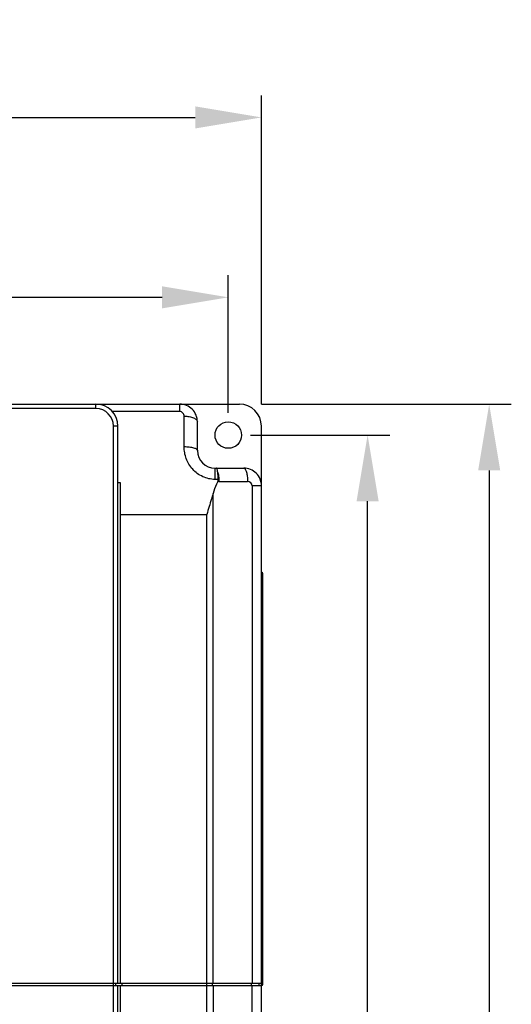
# Model space of a CAD drawing. Header units: millimetres. Extents: x 802 to 9345, y -804 to 1180.
# Tile 130 of 189: x 4530 to 4641, y 31 to 254. Entities that reach past the tile are written whole.
import ezdxf

# ---------------------------------------------------------------- set-up
doc = ezdxf.new("R2010")
doc.units = ezdxf.units.MM
doc.header["$LTSCALE"] = 30.734
doc.header["$PDMODE"] = 3
doc.header["$PDSIZE"] = 0.3
doc.layers.get('0').update_dxf_attribs({"linetype": 'CONTINUOUS'})
doc.layers.get('Defpoints').update_dxf_attribs({"linetype": 'CONTINUOUS'})
doc.layers.add('dimension', color=3, linetype='CONTINUOUS')
doc.styles.get("Standard").update_dxf_attribs({"font": 'txt', "width": 0.7})
doc.dimstyles.get("Standard").update_dxf_attribs({"dimtxt": 10, "dimasz": 10, "dimexe": 10, "dimexo": 3, "dimgap": 3, "dimtad": 1, "dimdec": 1, "dimdsep": 46, "dimtxsty": 'Standard', "dimcen": 10, "dimclrd": 2, "dimclre": 2, "dimclrt": 2, "dimadec": 0, "dimazin": 0, "dimtp": 0.01, "dimtm": 0.01, "dimtfac": 1, "dimtofl": 0, "dimtmove": 0, "dimatfit": 3, "dimfxl": 1, "dimtolj": 1, "dimarcsym": 0})

# ---------------------------------------------------------------- blocks, each defined once
blk = doc.blocks.new('*D4414')
at = {"layer": 'Defpoints', "color": 0, "transparency": 16777216}
for p in [(4584.75, 231.71), (4384.75, 161.75), (4584.75, 161.75)]:
    blk.add_point(p, dxfattribs=at)
at = {"layer": 'dimension', "lineweight": -2, "transparency": 16777216}
for p, q in [((4384.75, 166.75), (4384.75, 236.71)), ((4584.75, 166.75), (4584.75, 236.71)), ((4399.75, 231.71), (4569.75, 231.71))]:
    blk.add_line(p, q, dxfattribs=at)
at = {"layer": 'dimension', "transparency": 16777216}
for points in [[(4399.75, 234.21), (4399.75, 229.21), (4384.75, 231.71)], [(4569.75, 234.21), (4569.75, 229.21), (4584.75, 231.71)]]:
    blk.add_solid(points, dxfattribs=at)
at = {"layer": 'dimension', "transparency": 16777216, "insert": (4484.75, 244.21), "char_height": 15, "attachment_point": 5}
blk.add_mtext('\\A1;200', dxfattribs=at)
blk = doc.blocks.new('*D4515')
at = {"layer": 'Defpoints', "color": 0, "transparency": 16777216}
for p in [(4579.75, 166.75), (4571.25, -173.85), (4636.32, -173.85)]:
    blk.add_point(p, dxfattribs=at)
at = {"layer": 'dimension', "lineweight": -2, "transparency": 16777216}
for p, q in [((4584.75, 166.75), (4641.32, 166.75)), ((4636.32, 151.75), (4636.32, -158.85)), ((4576.25, -173.85), (4641.32, -173.85))]:
    blk.add_line(p, q, dxfattribs=at)
at = {"layer": 'dimension', "transparency": 16777216}
for points in [[(4633.82, 151.75), (4638.82, 151.75), (4636.32, 166.75)], [(4633.82, -158.85), (4638.82, -158.85), (4636.32, -173.85)]]:
    blk.add_solid(points, dxfattribs=at)
at = {"layer": 'dimension', "transparency": 16777216, "insert": (4623.82, -3.55), "char_height": 15, "attachment_point": 5, "rotation": 90}
blk.add_mtext('\\A1;340.6', dxfattribs=at)
blk = doc.blocks.new('*D84')
at = {"layer": 'Defpoints', "color": 0, "transparency": 16777216}
for p in [(4577.25, 190.95), (4392.25, 159.75), (4577.25, 159.75)]:
    blk.add_point(p, dxfattribs=at)
at = {"layer": 'dimension', "lineweight": -2, "transparency": 16777216}
for p, q in [((4392.25, 164.75), (4392.25, 195.95)), ((4577.25, 164.75), (4577.25, 195.95)), ((4407.25, 190.95), (4562.25, 190.95))]:
    blk.add_line(p, q, dxfattribs=at)
at = {"layer": 'dimension', "transparency": 16777216}
for points in [[(4407.25, 193.45), (4407.25, 188.45), (4392.25, 190.95)], [(4562.25, 193.45), (4562.25, 188.45), (4577.25, 190.95)]]:
    blk.add_solid(points, dxfattribs=at)
at = {"layer": 'dimension', "transparency": 16777216, "insert": (4484.75, 203.45), "char_height": 15, "attachment_point": 5}
blk.add_mtext('\\A1;185', dxfattribs=at)
blk = doc.blocks.new('*D85')
at = {"layer": 'Defpoints', "color": 0, "transparency": 16777216}
for p in [(4577.25, 159.75), (4608.79, 159.75), (4577.25, -168.85)]:
    blk.add_point(p, dxfattribs=at)
at = {"layer": 'dimension', "lineweight": -2, "transparency": 16777216}
for p, q in [((4582.25, 159.75), (4613.79, 159.75)), ((4608.79, -153.85), (4608.79, 144.75)), ((4582.25, -168.85), (4613.79, -168.85))]:
    blk.add_line(p, q, dxfattribs=at)
at = {"layer": 'dimension', "transparency": 16777216}
for points in [[(4606.29, 144.75), (4611.29, 144.75), (4608.79, 159.75)], [(4606.29, -153.85), (4611.29, -153.85), (4608.79, -168.85)]]:
    blk.add_solid(points, dxfattribs=at)
at = {"layer": 'dimension', "transparency": 16777216, "insert": (4596.29, -4.55), "char_height": 15, "attachment_point": 5, "rotation": 90}
blk.add_mtext('\\A1;328.6', dxfattribs=at)

msp = doc.modelspace()

# ---------------------------------------------------------------- linework, layer by layer
at = {"linetype": 'Continuous'}
for p, q in [((4389.75, 166.75), (4579.75, 166.75)), ((4547.25, 165.75), (4422.25, 165.75)), ((4547.25, 165.75), (4547.25, 166.75)), ((4566.25, 165.07), (4566.25, 166.75)), ((4566.25, 165.07), (4550.99, 165.07)), ((4567.25, 157.12), (4567.25, 164.01)), ((4551.25, -168.85), (4551.25, 161.75)), ((4552.25, 161.75), (4551.25, 161.75)), ((4552.25, 35.55), (4552.25, 161.75)), ((4570.25, 156.25), (4570.25, 162.75)), ((4584.75, -168.85), (4584.75, 161.75)), ((4574.25, 149.7), (4574.25, 152.25)), ((4574.25, 152.25), (4580.75, 152.25)), ((4574.98, 149.7), (4574.25, 149.7)), ((4552.25, 149.03), (4552.75, 149.03)), ((4552.75, 149.03), (4552.75, 35.55)), ((4575.12, 149.25), (4581.62, 149.25)), ((4582.62, 148.25), (4582.62, 35.55)), ((4584.75, 148.25), (4582.62, 148.25)), ((4573.81, 35.55), (4573.81, 146.49)), ((4552.75, 141.75), (4572.37, 141.75)), ((4572.37, -156.6), (4572.37, 141.75)), ((4585.05, 35.35), (4585.05, 128.35)), ((4584.75, 126.85), (4585.05, 126.85)), ((4584.75, 36.85), (4585.05, 36.85)), ((4384.75, 35.55), (4584.75, 35.55)), ((4384.75, 35.05), (4584.75, 35.05)), ((4551.75, 35.05), (4551.75, 35.55)), ((4552.25, -168.85), (4552.25, 35.05)), ((4552.75, 35.05), (4552.75, -168.85)), ((4553.25, 35.05), (4553.25, 35.55)), ((4573.66, 35.05), (4573.66, 35.55)), ((4573.81, 35.05), (4573.81, -156.47)), ((4582.47, 35.05), (4582.47, 35.55)), ((4582.62, -155.35), (4582.62, 35.05)), ((4584.25, 35.05), (4584.25, 35.55))]:
    msp.add_line(p, q, dxfattribs=at)
msp.add_circle((4577.25, 159.75), 3, dxfattribs=at)
for centre, radius, start, end in [((4547.25, 161.75), 5, 0, 90), ((4547.25, 161.75), 4, 0, 90), ((4566.25, 162.75), 4, 359.9999, 90.0008), ((4579.75, 161.75), 5, 0, 90), ((4574.25, 156.25), 4, 180, 270), ((4580.75, 148.25), 4, 359.9994, 90.0002), ((4575.12, 156.26), 7, 268.0342, 269.9996), ((4581.62, 148.25), 1, 0, 90), ((4584.75, 128.35), 0.3, 0, 90), ((4584.75, 35.35), 0.3, 270, 0)]:
    msp.add_arc(centre, radius, start, end, dxfattribs=at)
for points, knots in [([(4567.25, 164.01), (4567.25, 164.14), (4567.21, 164.4), (4567, 164.75), (4566.67, 165.01), (4566.39, 165.07), (4566.25, 165.07)], [0, 0, 0, 0, 0.240481, 0.485134, 0.738364, 1, 1, 1, 1]), ([(4567.25, 164.01), (4567.45, 164.01), (4567.83, 164), (4568.39, 163.93), (4568.91, 163.81), (4569.36, 163.66), (4569.73, 163.47), (4570.02, 163.26), (4570.21, 163.02), (4570.25, 162.84), (4570.25, 162.75)], [0, 0, 0, 0, 0.168354, 0.331399, 0.484155, 0.622319, 0.74271, 0.843945, 0.927607, 1, 1, 1, 1]), ([(4574.25, 149.7), (4573.77, 149.7), (4572.82, 149.81), (4571.45, 150.27), (4570.21, 151), (4569.15, 151.97), (4568.31, 153.11), (4567.7, 154.39), (4567.33, 155.74), (4567.25, 156.66), (4567.25, 157.12)], [0, 0, 0, 0, 0.126783, 0.25343, 0.379776, 0.50562, 0.630737, 0.754916, 0.878012, 1, 1, 1, 1]), ([(4567.25, 157.12), (4567.45, 157.12), (4567.83, 157.11), (4568.39, 157.06), (4568.9, 156.99), (4569.35, 156.88), (4569.73, 156.76), (4569.98, 156.63), (4570.12, 156.51), (4570.2, 156.43), (4570.24, 156.34), (4570.25, 156.28), (4570.25, 156.25)], [0, 0, 0, 0, 0.178995, 0.351701, 0.512143, 0.654983, 0.775917, 0.872283, 0.911274, 0.944681, 0.973624, 1, 1, 1, 1]), ([(4574.84, 151.45), (4574.82, 151.57), (4574.78, 151.77), (4574.72, 152), (4574.67, 152.13), (4574.62, 152.21), (4574.57, 152.25), (4574.54, 152.25)], [0, 0, 0, 0, 0.39447, 0.69249, 0.80366, 0.890003, 1, 1, 1, 1]), ([(4580.75, 152.25), (4580.78, 152.25), (4580.84, 152.24), (4580.93, 152.2), (4581.01, 152.12), (4581.12, 151.98), (4581.25, 151.73), (4581.38, 151.35), (4581.48, 150.9), (4581.56, 150.39), (4581.6, 149.83), (4581.62, 149.45), (4581.62, 149.25)], [0, 0, 0, 0, 0.026257, 0.055097, 0.088426, 0.127361, 0.223678, 0.344625, 0.487525, 0.64806, 0.82088, 1, 1, 1, 1]), ([(4574.98, 149.7), (4574.97, 150.02), (4574.94, 150.61), (4574.88, 151.19), (4574.84, 151.45)], [0, 0, 0, 0, 0.54429, 1, 1, 1, 1]), ([(4574.84, 151.45), (4574.89, 151.3), (4574.97, 150.97), (4575.08, 150.24), (4575.12, 149.65), (4575.12, 149.25)], [0, 0, 0, 0, 0.214912, 0.459366, 1, 1, 1, 1]), ([(4574.88, 149.26), (4574.91, 149.33), (4574.96, 149.47), (4574.98, 149.63), (4574.98, 149.7)], [0, 0, 0, 0, 0.50057, 1, 1, 1, 1]), ([(4574.88, 149.26), (4574.77, 149.04), (4574.36, 148.13), (4574.02, 147.2), (4573.81, 146.49)], [0, 0, 0, 0, 0.249658, 1, 1, 1, 1]), ([(4573.81, 146.49), (4573.69, 146.09), (4573.21, 144.51), (4572.73, 142.94), (4572.37, 141.75)], [0, 0, 0, 0, 0.249599, 1, 1, 1, 1])]:
    msp.add_open_spline(points, degree=3, knots=knots, dxfattribs=at)

# ---------------------------------------------------------------- dimensions: what is measured, and where the dimension line sits
at = {"layer": 'dimension', "color": 3}
dim = msp.add_linear_dim(base=(4584.75, 231.71), p1=(4384.75, 161.75), p2=(4584.75, 161.75), dimstyle='Standard', override={"dimscale": 5, "dimtxt": 3, "dimasz": 3, "dimexe": 1, "dimexo": 1, "dimgap": 1, "dimclrd": 256, "dimclre": 256, "dimclrt": 256}, dxfattribs=at)
dim.commit()
dim.dimension.update_dxf_attribs({"geometry": '*D4414', "text_midpoint": (4484.75, 231.71), "dimtype": 160})
dim = msp.add_linear_dim(base=(4577.25, 190.95), p1=(4392.25, 159.75), p2=(4577.25, 159.75), dimstyle='Standard', override={"dimscale": 5, "dimtxt": 3, "dimasz": 3, "dimexe": 1, "dimexo": 1, "dimgap": 1, "dimclrd": 256, "dimclre": 256, "dimclrt": 256}, dxfattribs=at)
dim.commit()
dim.dimension.update_dxf_attribs({"geometry": '*D84', "text_midpoint": (4484.75, 203.45)})
for base, p1, p2, picture, middle in [((4636.32, -173.85), (4579.75, 166.75), (4571.25, -173.85), '*D4515', (4623.82, -3.55)), ((4608.79, 159.75), (4577.25, -168.85), (4577.25, 159.75), '*D85', (4596.29, -4.55))]:
    dim = msp.add_linear_dim(base=base, p1=p1, p2=p2, angle=90, dimstyle='Standard', override={"dimscale": 5, "dimtxt": 3, "dimasz": 3, "dimexe": 1, "dimexo": 1, "dimgap": 1, "dimclrd": 256, "dimclre": 256, "dimclrt": 256}, dxfattribs=at)
    dim.commit()
    dim.dimension.update_dxf_attribs({"geometry": picture, "text_midpoint": middle})

doc.saveas('drawing.dxf')
